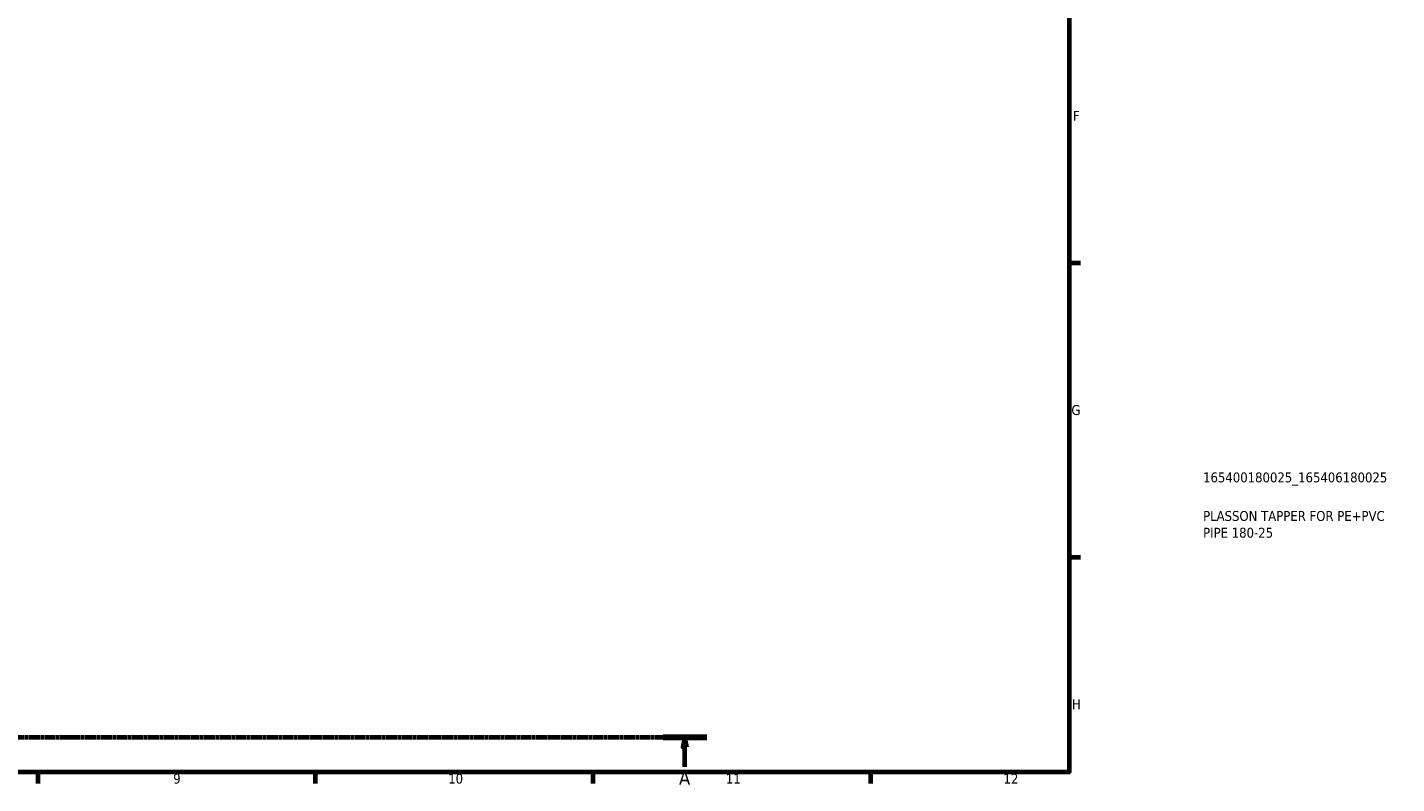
# Model space of a CAD drawing. Header units: millimetres. Extents: x 0 to 904, y -44 to 1315.
# Tile 4 of 7: x 558 to 904, y 17 to 208. Entities that reach past the tile are written whole.
import ezdxf

# ---------------------------------------------------------------- set-up
doc = ezdxf.new("R2010")
doc.units = ezdxf.units.MM
doc.linetypes.add('CHAIN', pattern=[0.7087, 0.4724, -0.0591, 0.1181, -0.0591])
for name, color, linetype, lineweight in [('Border (ISO)', 7, 'Continuous', 70), ('Section Line (ISO)', 7, 'CHAIN', 70), ('Title (ISO)', 7, 'Continuous', 50)]:
    doc.layers.add(name, color=color, linetype=linetype, lineweight=lineweight)
doc.styles.add('Label Text (ISO)', font='tahoma.ttf')
doc.styles.add('Note Text (ISO)', font='tahoma.ttf')

# ---------------------------------------------------------------- blocks, each defined once
blk = doc.blocks.new('Borders Default Border')
at = {"layer": 'Border (ISO)'}
for p, q in [((821, 148.5), (823.9, 148.5)), ((821, 74.25), (823.9, 74.25)), ((560.67, 20), (560.67, 17.1)), ((630.75, 20), (630.75, 17.1)), ((700.83, 20), (700.83, 17.1)), ((770.92, 20), (770.92, 17.1))]:
    blk.add_line(p, q, dxfattribs=at)
at = {"layer": 'Border (ISO)', "flags": 128}
blk.add_lwpolyline([(20, 20), (20, 574), (821, 574), (821, 20), (20, 20)], dxfattribs=at)
at = {"layer": 'Border (ISO)', "color": 232, "true_color": 0xca0064, "char_height": 2.5, "attachment_point": 7, "style": 'Note Text (ISO)'}
for s, insert in [('F', (822, 184.38)), ('G', (821.61, 110.08)), ('H', (821.74, 35.88)), ('9', (594.88, 17.05)), ('10', (664.29, 17.05)), ('11', (734.37, 17.1)), ('12', (804.46, 17.1))]:
    blk.add_mtext(s, dxfattribs=dict(at, insert=insert))
blk = doc.blocks.new('Title Blocks ISO')
at = {"layer": 'Title (ISO)', "color": 232, "true_color": 0xca0064, "style": 'Note Text (ISO)'}
for tag, p in [('PART_NUMBER_001', (33.84, 73.13)), ('DESCRIPTION_001', (33.84, 63.4)), ('DESCRIPTION_002', (33.84, 59.17))]:
    blk.add_attdef(tag, p, '', height=2.5, dxfattribs=at)
blk = doc.blocks.new('2dTransSection0')
at = {"layer": 'Section Line (ISO)', "linetype": 'CHAIN'}
blk.add_line((136.27, 28.8), (729.55, 28.8), dxfattribs=at)
at = {"layer": 'Section Line (ISO)', "linetype": 'Continuous', "lineweight": 140}
blk.add_line((718.52, 28.8), (729.55, 28.8), dxfattribs=at)
at = {"layer": 'Section Line (ISO)', "linetype": 'Continuous'}
for p, q in [((724.03, 28.8), (723.53, 26.3)), ((724.03, 26.3), (724.03, 28.8)), ((724.53, 26.3), (724.03, 28.8)), ((723.53, 26.3), (724.53, 26.3)), ((724.03, 21.35), (724.03, 26.3))]:
    blk.add_line(p, q, dxfattribs=at)
at = {"layer": 'Section Line (ISO)', "linetype": 'Continuous', "flags": 128}
blk.add_lwpolyline([(724.53, 26.3), (724.03, 28.8), (723.53, 26.3), (724.53, 26.3)], dxfattribs=at)
at = {"layer": 'Section Line (ISO)'}
blk.add_solid([(724.53, 26.3), (724.03, 28.8), (723.53, 26.3), (724.53, 26.3)], dxfattribs=at)
at = {"layer": 'Section Line (ISO)', "insert": (722.55, 16.8), "char_height": 3.5, "attachment_point": 7, "style": 'Label Text (ISO)'}
blk.add_mtext('A', dxfattribs=at)

msp = doc.modelspace()

# ---------------------------------------------------------------- block references
msp.add_blockref('Borders Default Border', (0, 0))
msp.add_blockref('Title Blocks ISO', (821, 20)).add_auto_attribs({'PART_NUMBER_001': '165400180025_165406180025', 'DESCRIPTION_001': 'PLASSON TAPPER FOR PE+PVC', 'DESCRIPTION_002': 'PIPE 180-25'})
at = {"layer": 'Section Line (ISO)'}
msp.add_blockref('2dTransSection0', (0, 0), dxfattribs=at)

doc.saveas('drawing.dxf')
